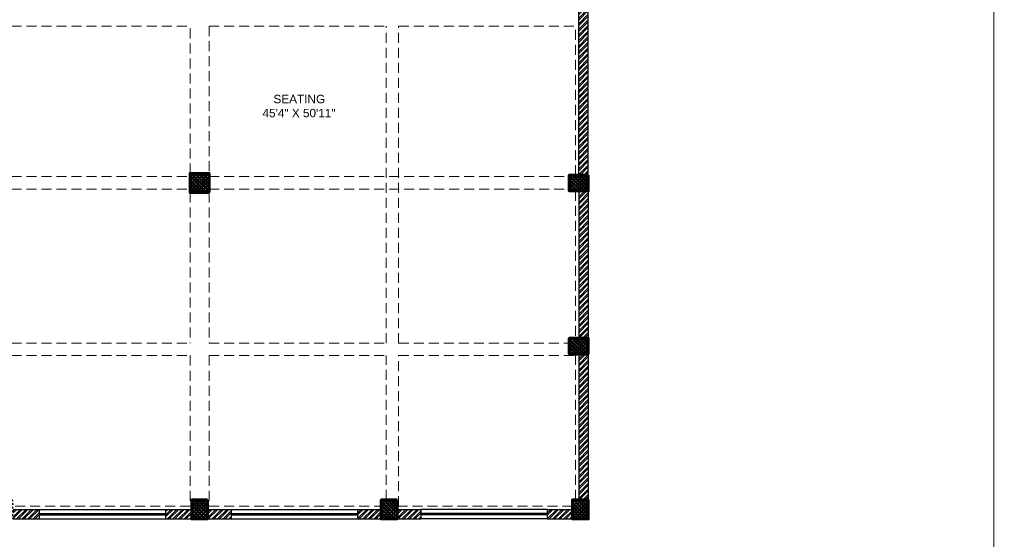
# Model space of a CAD drawing. Header units: inches. Extents: x 113025 to 158499, y 12149 to 30915.
# Tile 161 of 167: x 128340 to 129275, y 20635 to 21128. Entities that reach past the tile are written whole.
import ezdxf

# ---------------------------------------------------------------- set-up
doc = ezdxf.new("R2010")
doc.units = ezdxf.units.IN
doc.header["$MEASUREMENT"] = 0
doc.linetypes.add('AP0200000$0$AP0500G00$0$1', pattern=[0])
doc.linetypes.add('HIDDEN', pattern=[0.375, 0.25, -0.125])
for name, color, linetype, lineweight in [('00-ABM  CWS', 200, 'AP0200000$0$AP0500G00$0$1', 0), ('PD_COLUMN', 2, 'Continuous', 60), ('PD_HATCH', 45, 'Continuous', 9), ('PP-SPRINKLER PIPE', 1, 'Continuous', 0), ('PP-Waste Pipe', 3, 'Continuous', 25)]:
    doc.layers.add(name, color=color, linetype=linetype, lineweight=lineweight)
doc.layers.add('PD_025_TEXT', color=61, linetype='Continuous')
doc.layers.add('PD_BASE', color=8, linetype='Continuous', transparency=0.5)
doc.styles.add('DIM_FONT', font='times.ttf', dxfattribs={"width": 0.8})
doc.styles.add('style1', font='arial.ttf', dxfattribs={"height": 500})
pattern_1 = [(45, (268611.2745, 47371.9895), (-1.767766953, 1.767766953), []), (135, (268611.2745, 47371.9895), (-1.767766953, -1.767766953), [])]

# ---------------------------------------------------------------- blocks, each defined once
blk = doc.blocks.new('zw$F51A')
at = {"layer": '00-ABM  CWS', "color": 20, "lineweight": -3, "insert": (-1356.3, -635.6), "char_height": 125, "attachment_point": 1, "style": 'DIM_FONT'}
blk.add_mtext_dynamic_manual_height_columns('\\pi297.92;WATER METER DETAIL "A" \\P\\pi686.6;ENLARGE VIEW', width=2480.259, gutter_width=750, heights=[0], dxfattribs=at)
blk = doc.blocks.new('columns2')
at = {"layer": 'PD_HATCH'}
h = blk.add_hatch(dxfattribs=at)
h.set_pattern_fill('ANSI37', color=256, scale=20)
h.paths.add_polyline_path([(387, -250), (387, -268), (369, -268), (369, -250)])
h.paths.add_polyline_path([(18, 0), (18, -15), (0, -15), (0, 0)])
h.paths.add_polyline_path([(18, -828), (18, -813), (0, -813), (0, -828)])
h.paths.add_polyline_path([(201, -870), (186, -870), (186, -888), (201, -888)])
h.paths.add_polyline_path([(570, -870), (555, -870), (555, -888), (570, -888)])
h.paths.add_polyline_path([(754.5, -870), (739.5, -870), (739.5, -888), (754.5, -888)])
h.paths.add_polyline_path([(934.5, -870), (919.5, -870), (919.5, -888), (934.5, -888)])
h.paths.add_polyline_path([(385.5, -870), (370.5, -870), (370.5, -888), (385.5, -888)])
h.paths.add_polyline_path([(201, 42), (186, 42), (186, 60), (201, 60)])
h.paths.add_polyline_path([(387, -578), (387, -560), (369, -560), (369, -578)])
h.paths.add_polyline_path([(1116, -731.5), (1116, -716.5), (1098, -716.5), (1098, -731.5)])
h.paths.add_polyline_path([(1116, -111.5), (1116, -96.5), (1098, -96.5), (1098, -111.5)])
h.paths.add_polyline_path([(1116, -561.5), (1116, -576.5), (1098, -576.5), (1098, -561.5)])
h.paths.add_polyline_path([(1116, -251.5), (1116, -266.5), (1098, -266.5), (1098, -251.5)])
h.paths.add_polyline_path([(0, -731.5), (0, -716.5), (18, -716.5), (18, -731.5)])
h.paths.add_polyline_path([(0, -111.5), (0, -96.5), (18, -96.5), (18, -111.5)])
h.paths.add_polyline_path([(0, -406.5), (0, -421.5), (18, -421.5), (18, -406.5)])
h.paths.add_polyline_path([(0, -561.5), (0, -576.5), (18, -576.5), (18, -561.5)])
h.paths.add_polyline_path([(0, -251.5), (0, -266.5), (18, -266.5), (18, -251.5)])
h.paths.add_polyline_path([(993, -111.5), (993, -99.5), (984, -99.5), (984, -111.5)])
h.paths.add_polyline_path([(993, -189.5), (993, -201.5), (984, -201.5), (984, -189.5)])
h.paths.add_polyline_path([(903, -111.5), (903, -99.5), (912, -99.5), (912, -111.5)])
h.paths.add_polyline_path([(903, -189.5), (903, -201.5), (912, -201.5), (912, -189.5)])
h.paths.add_polyline_path([(75, -870), (60, -870), (60, -888), (75, -888)])
h.paths.add_polyline_path([(1116, -870), (1101, -870), (1101, -888), (1116, -888)])
h.paths.add_polyline_path([(75, 42), (60, 42), (60, 60), (75, 60)])
h.paths.add_polyline_path([(570, 42), (555, 42), (555, 60), (570, 60)])
h.paths.add_polyline_path([(754.5, 42), (739.5, 42), (739.5, 60), (754.5, 60)])
h.paths.add_polyline_path([(934.5, 42), (919.5, 42), (919.5, 60), (934.5, 60)])
h.paths.add_polyline_path([(385.5, 42), (370.5, 42), (370.5, 60), (385.5, 60)])
h.paths.add_polyline_path([(1116, 42), (1101, 42), (1101, 60), (1116, 60)])
h.paths.add_polyline_path([(738, -250), (738, -268), (756, -268), (756, -250)])
h.paths.add_polyline_path([(756, -578), (756, -560), (738, -560), (738, -578)])
at = {"layer": 'PD_COLUMN'}
for points in [[(756, -578), (756, -560), (738, -560), (738, -578)], [(1116, -561.5), (1116, -576.5), (1098, -576.5), (1098, -561.5)], [(1116, -731.5), (1116, -716.5), (1098, -716.5), (1098, -731.5)], [(754.5, -870), (739.5, -870), (739.5, -888), (754.5, -888)], [(934.5, -870), (919.5, -870), (919.5, -888), (934.5, -888)], [(1116, -870), (1101, -870), (1101, -888), (1116, -888)]]:
    blk.add_lwpolyline(points, close=True, dxfattribs=at)
at = {"layer": 'PD_HATCH', "linetype": 'HIDDEN', "ltscale": 38}
for p, q in [((1116, -561.5), (1116, -266.5)), ((568.5, -420), (738, -420)), ((738, -560), (738, -420)), ((756, -420), (924, -420)), ((756, -420), (756, -560)), ((924, -721), (924, -420)), ((936, -420), (1104, -420)), ((936, -721), (936, -420)), ((1104, -561.5), (1104, -420)), ((568.5, -563), (738, -563)), ((756, -563), (1098, -563)), ((568.5, -575), (738, -575)), ((738, -578), (738, -721)), ((756, -575), (1098, -575)), ((756, -578), (756, -721)), ((1104, -576.5), (1104, -716.5)), ((1116, -576.5), (1116, -716.5)), ((568.5, -721), (738, -721)), ((756, -721), (924, -721)), ((936, -721), (1098, -721)), ((568.5, -733), (738, -733)), ((738, -733), (738, -876)), ((756, -733), (924, -733)), ((756, -733), (756, -876)), ((924, -870), (924, -733)), ((936, -876), (936, -733)), ((936, -733), (1104, -733)), ((1104, -870), (1104, -733)), ((1116, -870), (1116, -731.5)), ((738, -876), (570, -876)), ((756, -876), (919.5, -876)), ((1101, -876), (936, -876)), ((739.5, -888), (570, -888)), ((754.5, -888), (919.5, -888)), ((1101, -888), (934.5, -888))]:
    blk.add_line(p, q, dxfattribs=at)
blk = doc.blocks.new('FIRST FLOOR AR PLAN')
at = {"layer": 'PD_BASE'}
h = blk.add_hatch(dxfattribs=at)
h.set_pattern_fill('ANSI32', color=256, scale=10)
h.set_pattern_definition([(45, (123173.841, 20768.249), (-2.65165, 2.65165), []), (45, (123175.6088, 20768.249), (-2.65165, 2.65165), [])])
h.paths.add_polyline_path([(123176.99, 20811), (123167.99, 20811), (123167.99, 20729.5), (123176.99, 20729.5)])
h.paths.add_polyline_path([(123538.49, 20663.5), (123368.99, 20663.5), (123368.99, 20654.5), (123538.49, 20654.5)])
h.paths.add_polyline_path([(123722.99, 20663.5), (123553.49, 20663.5), (123553.49, 20654.5), (123722.99, 20654.5)])
h.paths.add_polyline_path([(123176.99, 21527.5), (123167.99, 21527.5), (123167.99, 21446), (123176.99, 21446)])
h.paths.add_polyline_path([(123176.99, 21431), (123167.99, 21431), (123167.99, 21291), (123176.99, 21291)])
h.paths.add_polyline_path([(123176.99, 21276), (123167.99, 21276), (123167.99, 21136), (123176.99, 21136)])
h.paths.add_polyline_path([(123176.99, 21121), (123167.99, 21121), (123167.99, 20981), (123176.99, 20981)])
h.paths.add_polyline_path([(123176.99, 20966), (123167.99, 20966), (123167.99, 20826), (123176.99, 20826)])
h.paths.add_polyline_path([(124268.99, 21602.5), (124102.49, 21602.5), (124102.49, 21593.5), (124268.99, 21593.5)])
h.paths.add_polyline_path([(124087.49, 21602.5), (123922.49, 21602.5), (123922.49, 21593.5), (124087.49, 21593.5)])
h.paths.add_polyline_path([(123907.49, 21602.5), (123737.99, 21602.5), (123737.99, 21593.5), (123907.49, 21593.5)])
h.paths.add_polyline_path([(123722.99, 21602.5), (123553.49, 21602.5), (123553.49, 21593.5), (123722.99, 21593.5)])
h.paths.add_polyline_path([(123353.99, 21602.5), (123242.99, 21602.5), (123242.99, 21593.5), (123353.99, 21593.5)])
h.paths.add_polyline_path([(123227.99, 21602.5), (123167.99, 21602.5), (123167.99, 21542.5), (123176.99, 21542.5), (123176.99, 21593.5), (123227.99, 21593.5)])
h.paths.add_polyline_path([(123176.99, 20714.5), (123167.99, 20714.5), (123167.99, 20654.5), (123227.99, 20654.5), (123227.99, 20663.5), (123176.99, 20663.5)])
h.paths.add_polyline_path([(123353.99, 20663.5), (123242.99, 20663.5), (123242.99, 20654.5), (123353.99, 20654.5)])
h.paths.add_polyline_path([(123762.74, 20663.5), (123737.99, 20663.5), (123737.99, 20654.5), (123762.74, 20654.5)])
h.paths.add_polyline_path([(123907.49, 20663.5), (123882.74, 20663.5), (123882.74, 20654.5), (123907.49, 20654.5)])
h.paths.add_polyline_path([(123944.99, 20663.5), (123922.49, 20663.5), (123922.49, 20654.5), (123944.99, 20654.5)])
h.paths.add_polyline_path([(124087.49, 20663.5), (124064.99, 20663.5), (124064.99, 20654.5), (124087.49, 20654.5)])
h.paths.add_polyline_path([(124124.99, 20663.5), (124102.49, 20663.5), (124102.49, 20654.5), (124124.99, 20654.5)])
h.paths.add_polyline_path([(124268.99, 20663.5), (124244.99, 20663.5), (124244.99, 20654.5), (124268.99, 20654.5)])
h.paths.add_polyline_path([(124283.99, 20672.5), (124274.99, 20672.5)])
h.paths.add_polyline_path([(124283.99, 20811), (124274.99, 20811), (124274.99, 20672.5), (124283.99, 20672.5)])
h.paths.add_polyline_path([(124283.99, 20966), (124274.99, 20966), (124274.99, 20826), (124283.99, 20826)])
h.paths.add_polyline_path([(124283.99, 21276), (124274.99, 21276), (124274.99, 20981), (124283.99, 20981)])
h.paths.add_polyline_path([(124283.99, 21584.5), (124274.99, 21584.5), (124274.99, 21446), (124283.99, 21446)])
h.paths.add_polyline_path([(124265.99, 21443), (124160.99, 21443), (124160.99, 21434), (124265.99, 21434)])
h.paths.add_polyline_path([(124160.99, 21431), (124151.99, 21431), (124151.99, 21353), (124160.99, 21353)])
h.paths.add_polyline_path([(124151.99, 21443), (124079.99, 21443), (124079.99, 21434), (124151.99, 21434)])
h.paths.add_polyline_path([(124079.99, 21431), (124070.99, 21431), (124070.99, 21353), (124079.99, 21353)])
h.paths.add_polyline_path([(124070.99, 21443), (123989.99, 21443), (123989.99, 21341), (124016.99, 21341), (124016.99, 21350), (123998.99, 21350), (123998.99, 21434), (124070.99, 21434)])
h.paths.add_polyline_path([(124070.99, 21350), (124052.99, 21350), (124052.99, 21341), (124070.99, 21341)], flags=17)
h.paths.add_polyline_path([(124097.99, 21350), (124079.99, 21350), (124079.99, 21341), (124097.99, 21341)])
h.paths.add_polyline_path([(124151.99, 21350), (124133.99, 21350), (124133.99, 21341), (124151.99, 21341)])
h.paths.add_polyline_path([(124160.99, 21341), (124151.99, 21341), (124151.99, 21278), (124160.99, 21278)])
h.paths.add_polyline_path([(124283.99, 21292), (124274.99, 21292), (124274.99, 21291), (124283.99, 21291)])
h.paths.add_polyline_path([(124283.99, 21431), (124274.99, 21431), (124274.99, 21412), (124283.99, 21412)])
h.paths.add_polyline_path([(123405.74, 21593.5), (123405.74, 21602.5), (123368.99, 21602.5), (123368.99, 21593.5)])
h.paths.add_polyline_path([(123501.74, 21602.5), (123501.74, 21593.5), (123538.49, 21593.5), (123538.49, 21602.5)])
h = blk.add_hatch(dxfattribs=at)
h.set_pattern_fill('ANSI37', color=256, scale=20)
h.set_pattern_definition(pattern_1)
h.paths.add_polyline_path([(123923.99, 20964.5), (123923.99, 20982.5), (123905.99, 20982.5), (123905.99, 20964.5)])
h = blk.add_hatch(dxfattribs=at)
h.set_pattern_fill('ANSI37', color=256, scale=20)
h.set_pattern_definition(pattern_1)
h.paths.add_polyline_path([(124283.99, 20981), (124283.99, 20966), (124265.99, 20966), (124265.99, 20981)])
h = blk.add_hatch(dxfattribs=at)
h.set_pattern_fill('ANSI37', color=256, scale=20)
h.set_pattern_definition(pattern_1)
h.paths.add_polyline_path([(124283.99, 20811), (124283.99, 20826), (124265.99, 20826), (124265.99, 20811)])
h = blk.add_hatch(dxfattribs=at)
h.set_pattern_fill('ANSI37', color=256, scale=20)
h.set_pattern_definition(pattern_1)
h.paths.add_polyline_path([(123922.49, 20654.5), (123907.49, 20654.5), (123907.49, 20672.5), (123922.49, 20672.5)])
h = blk.add_hatch(dxfattribs=at)
h.set_pattern_fill('ANSI37', color=256, scale=20)
h.set_pattern_definition(pattern_1)
h.paths.add_polyline_path([(124102.49, 20654.5), (124087.49, 20654.5), (124087.49, 20672.5), (124102.49, 20672.5)])
h = blk.add_hatch(dxfattribs=at)
h.set_pattern_fill('ANSI37', color=256, scale=20)
h.set_pattern_definition(pattern_1)
h.paths.add_polyline_path([(124283.99, 20654.5), (124268.99, 20654.5), (124268.99, 20672.5), (124283.99, 20672.5)])
at = {"layer": 'PD_BASE', "lineweight": 30}
for p, q in [((124283.99, 20981), (124283.99, 21292)), ((124274.99, 20981), (124274.99, 21276)), ((124274.99, 20966), (124274.99, 20826)), ((124283.99, 20966), (124283.99, 20826)), ((124274.99, 20811), (124274.99, 20672.5)), ((124283.99, 20811), (124283.99, 20672.5)), ((123737.99, 20663.5), (123762.74, 20663.5)), ((123762.74, 20663.5), (123762.74, 20654.5)), ((123882.74, 20663.5), (123907.49, 20663.5)), ((123882.74, 20663.5), (123882.74, 20654.5)), ((123922.49, 20663.5), (123944.99, 20663.5)), ((123944.99, 20663.5), (123944.99, 20654.5)), ((124064.99, 20663.5), (124087.49, 20663.5)), ((124064.99, 20663.5), (124064.99, 20654.5)), ((124102.49, 20663.5), (124124.99, 20663.5)), ((124124.99, 20663.5), (124124.99, 20654.5)), ((124244.99, 20663.5), (124268.99, 20663.5)), ((124244.99, 20663.5), (124244.99, 20654.5)), ((123737.99, 20654.5), (123762.74, 20654.5)), ((123882.74, 20654.5), (123944.99, 20654.5)), ((124064.99, 20654.5), (124124.99, 20654.5)), ((124244.99, 20654.5), (124283.99, 20654.5))]:
    blk.add_line(p, q, dxfattribs=at)
at = {"layer": 'PD_BASE'}
for p, q in [((123762.74, 20663.5), (123882.74, 20663.5)), ((123762.74, 20659.5), (123882.74, 20659.5)), ((123944.99, 20663.5), (124064.99, 20663.5)), ((123944.99, 20659.5), (124064.99, 20659.5)), ((124244.99, 20663.5), (124124.99, 20663.5)), ((124244.99, 20659.5), (124124.99, 20659.5)), ((123762.74, 20658.5), (123882.74, 20658.5)), ((123762.74, 20654.5), (123882.74, 20654.5)), ((123944.99, 20658.5), (124064.99, 20658.5)), ((123944.99, 20654.5), (124064.99, 20654.5)), ((124244.99, 20658.5), (124124.99, 20658.5)), ((124244.99, 20654.5), (124124.99, 20654.5))]:
    blk.add_line(p, q, dxfattribs=at)
for points in [[(123923.99, 20964.5), (123923.99, 20982.5), (123905.99, 20982.5), (123905.99, 20964.5)], [(124283.99, 20981), (124283.99, 20966), (124265.99, 20966), (124265.99, 20981)], [(124283.99, 20811), (124283.99, 20826), (124265.99, 20826), (124265.99, 20811)], [(123922.49, 20672.5), (123907.49, 20672.5), (123907.49, 20654.5), (123922.49, 20654.5)], [(124102.49, 20672.5), (124087.49, 20672.5), (124087.49, 20654.5), (124102.49, 20654.5)], [(124283.99, 20672.5), (124268.99, 20672.5), (124268.99, 20654.5), (124283.99, 20654.5)]]:
    blk.add_lwpolyline(points, close=True, dxfattribs=at)
at = {"layer": 'PD_COLUMN'}
blk.add_blockref('columns2', (123167.99, 21542.5), dxfattribs=at)
at = {"layer": 'PD_BASE', "insert": (123927.6, 21057.17), "char_height": 8, "width": 162.9076, "attachment_point": 1, "style": 'style1'}
blk.add_mtext('\\pi57.525;SEATING\\P\\pi47.099;45\'4" X 50\'11"', dxfattribs=at)

msp = doc.modelspace()

# ---------------------------------------------------------------- linework, layer by layer
at = {"layer": 'PP-SPRINKLER PIPE'}
msp.add_lwpolyline([(120188.51, 23503.23), (129264.69, 23503.23), (129264.69, 20029.09), (120188.51, 20029.09)], close=True, dxfattribs=at)

# ---------------------------------------------------------------- block references
at = {"layer": 'PP-Waste Pipe', "ltscale": 0.25, "xscale": 0.1283047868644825, "yscale": 0.1283047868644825, "zscale": 0.1283047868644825}
msp.add_blockref('zw$F51A', (122263.87, 20875.43), dxfattribs=at)

# ---------------------------------------------------------------- next in the draw order: block references
at = {"layer": 'PD_025_TEXT'}
msp.add_blockref('FIRST FLOOR AR PLAN', (4595.69, 0), dxfattribs=at)

doc.saveas('drawing.dxf')
